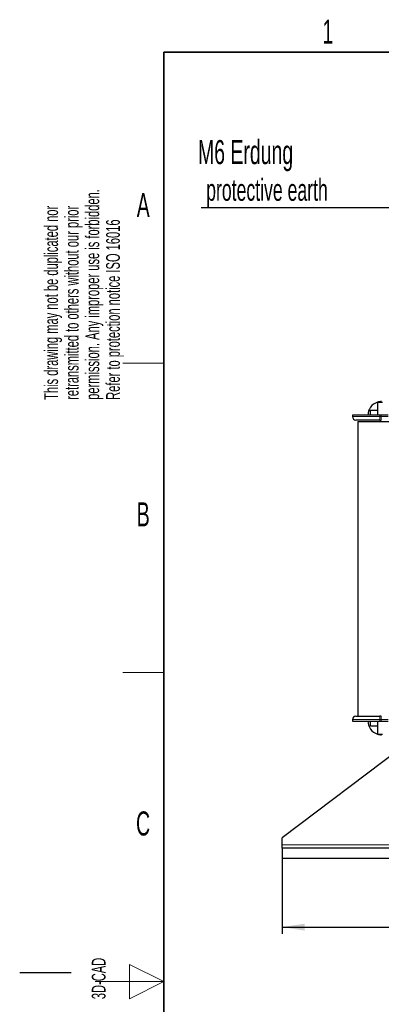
# Model space of a CAD drawing. Header units: millimetres. Extents: x 5 to 418, y 2 to 292.
# Tile 9 of 37: x 5 to 58, y 144 to 287. Entities that reach past the tile are written whole.
import ezdxf

# ---------------------------------------------------------------- set-up
doc = ezdxf.new("R2010")
doc.units = ezdxf.units.MM
doc.layers.add('SLD-0', color=7, linetype='Continuous')
doc.styles.add('SLDTEXTSTYLE0', font='TXT', dxfattribs={"width": 0.605})
doc.dimstyles.new('SLDDIMSTYLE0', dxfattribs={"dimtxt": 3.5, "dimasz": 3.302, "dimexe": 0, "dimexo": 0.0625, "dimgap": 0.875, "dimtad": 1, "dimlfac": 2, "dimrnd": 1e-09, "dimzin": 12, "dimdsep": 46, "dimtxsty": 'SLDTEXTSTYLE0', "dimsah": 1, "dimcen": 0.09, "dimadec": 0, "dimazin": 3, "dimtfac": 1, "dimtofl": 0, "dimtmove": 0, "dimatfit": 3, "dimfxl": 1, "dimfrac": 2, "dimtolj": 1, "dimtzin": 12, "dimarcsym": 0})

# ---------------------------------------------------------------- blocks, each defined once
blk = doc.blocks.new('_D')
at = {"layer": 'SLD-0'}
for p, q in [((43.18, 165.17), (43.18, 154.17)), ((152.68, 165.17), (152.68, 154.17)), ((43.18, 155.17), (152.68, 155.17))]:
    blk.add_line(p, q, dxfattribs=at)
for points in [[(43.18, 155.17), (46.49, 154.66), (46.49, 155.67)], [(152.68, 155.17), (149.38, 155.67), (149.38, 154.66)]]:
    blk.add_solid(points, dxfattribs=at)
at = {"layer": 'SLD-0', "insert": (93.92, 159.68), "char_height": 3.5, "attachment_point": 1, "style": 'SLDTEXTSTYLE0'}
blk.add_mtext('219', dxfattribs=at)
blk = doc.blocks.new('SW_NOTE_0')
at = {"layer": 'SLD-0', "color": 0}
blk.add_line((-30.45, 0), (0, 0), dxfattribs=at)
at = {"layer": 'SLD-0', "color": 0, "attachment_point": 1, "style": 'SLDTEXTSTYLE0'}
for s, insert, char_height in [('M6 Erdung', (-30.89, 9.8), 3.5), ('protective earth', (-29.7, 4.14), 3.175)]:
    blk.add_mtext(s, dxfattribs=dict(at, insert=insert, char_height=char_height))

msp = doc.modelspace()

# ---------------------------------------------------------------- linework, layer by layer
at = {"color": 7, "linetype": 'Continuous', "lineweight": 25}
for p, q in [((57.0601, 231.5662), (57.0596, 231.5662)), ((57.0596, 231.5662), (57.0596, 229.6662)), ((57.0601, 231.5662), (57.8096, 231.5662)), ((53.4346, 229.6662), (53.4346, 229.4662)), ((57.4346, 229.6662), (53.4346, 229.6662)), ((56.0846, 229.6662), (56.0846, 230.4162)), ((56.0846, 230.4162), (57.0596, 230.4162)), ((57.6346, 229.6662), (57.4346, 229.6662)), ((58.6346, 229.6662), (57.6346, 229.6662)), ((54.2346, 228.7662), (54.2346, 185.8662)), ((54.2346, 228.7662), (61.9846, 228.7662)), ((57.4346, 228.9662), (57.6346, 228.9662)), ((53.4346, 185.3662), (53.4346, 185.1662)), ((53.4346, 185.1662), (57.4346, 185.1662)), ((56.0846, 184.4162), (56.0846, 185.1662)), ((57.0596, 185.1662), (57.0596, 183.2662)), ((57.6346, 185.8662), (57.4346, 185.8662)), ((57.4346, 185.1662), (57.6346, 185.1662)), ((57.6346, 185.1662), (58.6346, 185.1662)), ((57.0596, 184.4162), (56.0846, 184.4162)), ((57.0596, 183.2662), (57.0601, 183.2662)), ((57.0601, 183.2662), (57.8096, 183.2662)), ((60.4346, 181.1662), (43.1846, 168.1662)), ((43.1846, 167.1662), (43.1846, 168.1662)), ((43.1846, 166.6662), (43.1846, 167.1662)), ((152.6846, 166.6662), (43.1846, 166.6662)), ((43.1846, 166.6662), (43.1846, 165.1662)), ((152.6846, 165.1662), (43.1846, 165.1662))]:
    msp.add_line(p, q, dxfattribs=at)
at = {"color": 7, "linetype": 'Continuous', "lineweight": 18}
for p, q in [((53.4346, 229.4662), (57.4346, 229.4662)), ((57.4346, 229.4662), (57.4346, 229.6662)), ((57.4346, 228.9662), (57.4346, 229.4662)), ((57.6346, 229.4662), (57.4346, 229.4662)), ((57.6346, 229.6662), (57.6346, 229.4662)), ((57.6346, 229.4662), (57.6346, 228.9662)), ((57.6346, 229.4662), (58.6346, 229.4662)), ((57.4346, 185.3662), (53.4346, 185.3662)), ((57.4346, 185.3662), (57.4346, 185.8662)), ((57.4346, 185.3662), (57.6346, 185.3662)), ((57.4346, 185.1662), (57.4346, 185.3662)), ((57.6346, 185.8662), (57.6346, 185.3662)), ((58.6346, 185.3662), (57.6346, 185.3662)), ((57.6346, 185.3662), (57.6346, 185.1662)), ((91.6635, 167.1662), (43.1846, 167.1662))]:
    msp.add_line(p, q, dxfattribs=at)
at = {"color": 7, "linetype": 'Continuous', "lineweight": 25}
for centre, radius, start, end in [((57.6846, 229.6662), 2, 108.209957, 180), ((57.6846, 229.6662), 2, 90, 108.194872), ((53.9346, 229.4662), 0.5, 180, 270), ((53.9346, 185.3662), 0.5, 90, 180), ((57.6846, 185.1662), 2, 180, 251.790043), ((57.6846, 185.1662), 2, 251.805128, 270)]:
    msp.add_arc(centre, radius, start, end, dxfattribs=at)
for points in [[(57.4346, 228.9662), (56.9943, 228.9662), (56.317, 228.9662), (55.5022, 228.9662), (54.9414, 228.9662), (54.4897, 228.9662), (54.0533, 228.9662), (53.9814, 228.9662), (53.9346, 228.9662)], [(53.9346, 185.8662), (53.9814, 185.8662), (54.0533, 185.8662), (54.4897, 185.8662), (54.9414, 185.8662), (55.5022, 185.8662), (56.317, 185.8662), (56.9943, 185.8662), (57.4346, 185.8662)]]:
    msp.add_open_spline(points, degree=3, knots=[0, 0, 0, 0, 0.23945684, 0.36836066, 0.5, 0.63163934, 0.76054316, 1, 1, 1, 1], dxfattribs=at)
at = {"layer": 'SLD-0', "lineweight": 35}
for p, q in [((408, 282.5), (26, 282.5)), ((26, 282.5), (26, 12))]:
    msp.add_line(p, q, dxfattribs=at)
at = {"layer": 'SLD-0', "lineweight": 18}
for p, q in [((20, 237.25), (26, 237.25)), ((20, 192.25), (26, 192.25)), ((26, 147.25), (21, 149.75)), ((21, 149.75), (21, 144.75)), ((16, 147.25), (26, 147.25)), ((21, 144.75), (26, 147.25))]:
    msp.add_line(p, q, dxfattribs=at)
at = {"layer": 'SLD-0'}
msp.add_line((12.5, 148.5), (5, 148.5), dxfattribs=at)

# ---------------------------------------------------------------- block references
msp.add_blockref('SW_NOTE_0', (61.8423, 259.9189), dxfattribs=at)

# ---------------------------------------------------------------- texts
at = {"layer": 'SLD-0', "char_height": 3.5, "attachment_point": 2, "style": 'SLDTEXTSTYLE0'}
for s, insert in [('1', (49.8527, 287.243)), ('A', (22.9816, 262.0011)), ('B', (22.9816, 217.0011)), ('C', (22.9597, 172.0011))]:
    msp.add_mtext(s, dxfattribs=dict(at, insert=insert))
at = {"layer": 'SLD-0', "char_height": 2, "attachment_point": 1, "rotation": 90, "style": 'SLDTEXTSTYLE0'}
for s, insert in [('permission. Any improper use is forbidden.', (14.5783, 231.9088)), ('retransmitted to others without our prior', (11.5783, 231.9088)), ('This drawing may not be duplicated nor', (8.5783, 231.9088)), ('Refer to protection notice ISO 16016', (17.5783, 231.9088)), ('3D-CAD', (15.4939, 144.6806))]:
    msp.add_mtext(s, dxfattribs=dict(at, insert=insert))

# ---------------------------------------------------------------- dimensions: what is measured, and where the dimension line sits
at = {"layer": 'SLD-0'}
dim = msp.add_linear_dim(base=(152.6846, 155.1662), p1=(43.1846, 165.1662), p2=(152.6846, 165.1662), dimstyle='SLDDIMSTYLE0', dxfattribs=at)
dim.commit()
dim.dimension.update_dxf_attribs({"geometry": '_D', "text_midpoint": (97.9346, 155.1662), "dimtype": 160})

doc.saveas('drawing.dxf')
